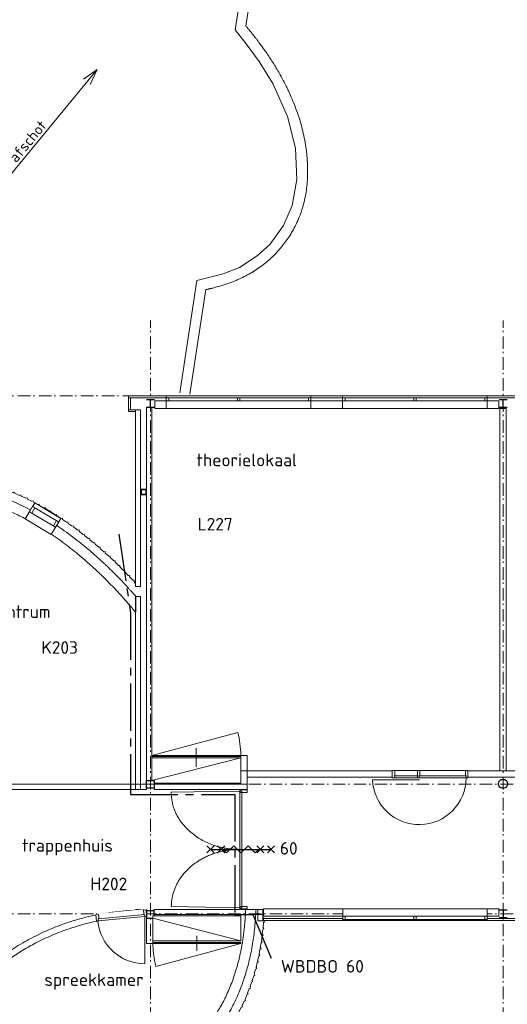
# Model space of a CAD drawing. Header units: millimetres. Extents: x -137512 to 20061, y -42753 to 41926.
# Tile 10 of 29: x -86292 to -76615, y -26120 to -6564. Entities that reach past the tile are written whole.
import ezdxf

# ---------------------------------------------------------------- set-up
doc = ezdxf.new("R2010")
doc.units = ezdxf.units.MM
doc.header["$LTSCALE"] = 100
doc.header["$PDMODE"] = 1
doc.header["$PDSIZE"] = -2
doc.linetypes.add('B0202', pattern=[28.125, 18.75, -3.125, 3.125, -3.125])
doc.linetypes.add('STYLE_06', pattern=[0.416656, 0.25, -0.083313, 0.027771, -0.055573])
for name, color, linetype in [('AL65_BEVEILIGING', 1, 'Continuous'), ('AT1A_TEKST', 2, 'Continuous'), ('br.compartimentering', 4, 'B0202'), ('TXT25', 2, 'Continuous')]:
    doc.layers.add(name, color=color, linetype=linetype)
doc.layers.add('Dimension', color=7, linetype='Continuous', lineweight=5)
doc.layers.add('None', color=7, linetype='Continuous', lineweight=5)
doc.styles.add('03_100', font='isocpeur.ttf')
doc.styles.add('Tekton Plus Regular', font='isocpeur.ttf')

# ---------------------------------------------------------------- blocks, each defined once
blk = doc.blocks.new('Group-4')
at = {"color": 8, "linetype": 'Continuous', "lineweight": 5}
blk.add_wipeout([(-3626.4, -22873.9), (-1858.8, -22873.9), (-1858.8, -23373.9), (-3626.4, -23373.9)], dxfattribs=at).dxf.layer = 'None'
at = {"layer": 'None', "color": 8, "linetype": 'Continuous', "lineweight": 5}
blk.add_line((-3626.4, -23323.9), (-1858.8, -22873.9), dxfattribs=at)
blk.add_lwpolyline([(-3626.4, -22873.9), (-1858.8, -22873.9), (-1858.8, -23373.9), (-3626.4, -23373.9)], close=True, dxfattribs=at)
at = {"color": 140, "linetype": 'Continuous', "lineweight": 15}
blk.add_wipeout([(-3626.4, -22823.9), (-1858.8, -22823.9), (-1858.8, -22843.9), (-3626.4, -22843.9)], dxfattribs=at).dxf.layer = 'None'
at = {"layer": 'None', "color": 8, "linetype": 'Continuous', "lineweight": 5}
for p, q in [((-3626.4, -22823.9), (-1919.05, -22366.42)), ((-2742.6, -23048.3), (-2742.6, -22678.3))]:
    blk.add_line(p, q, dxfattribs=at)
at = {"layer": 'None', "color": 140, "linetype": 'Continuous', "lineweight": 15}
blk.add_lwpolyline([(-3626.4, -22823.9), (-1858.8, -22823.9), (-1858.8, -22843.9), (-3626.4, -22843.9)], close=True, dxfattribs=at)
at = {"layer": 'None', "color": 8, "linetype": 'Continuous', "lineweight": 5}
blk.add_arc((-3626.4, -22823.9), 1767.58, 0, 14.999904, dxfattribs=at)
blk = doc.blocks.new('Group-70')
at = {"layer": 'None', "color": 92, "linetype": 'Continuous', "lineweight": 25}
for p, q in [((-3731.4, -15757.9), (-3571.4, -15757.9)), ((-3651.4, -15909.9), (-3651.4, -15757.9)), ((-3731.4, -15909.9), (-3571.4, -15909.9))]:
    blk.add_line(p, q, dxfattribs=at)
blk = doc.blocks.new('Group-93')
at = {"color": 8, "linetype": 'Continuous', "lineweight": 5}
blk.add_wipeout([(-5990.4, -17882.2), (-5473.7, -18187.3), (-5534.7, -18290.6), (-6051.4, -17985.5)], dxfattribs=at).dxf.layer = 'None'
at = {"layer": 'None', "color": 8, "linetype": 'Continuous', "lineweight": 5}
blk.add_lwpolyline([(-5990.4, -17882.2), (-5473.7, -18187.3), (-5534.7, -18290.6), (-6051.4, -17985.5)], close=True, dxfattribs=at)
at = {"color": 140, "linetype": 'Continuous', "lineweight": 15}
for points in [[(-5990.4, -17882.2), (-5947.3, -17907.6), (-6008.3, -18011), (-6051.4, -17985.5)], [(-5516.8, -18161.9), (-5473.7, -18187.3), (-5534.7, -18290.6), (-5577.8, -18265.2)]]:
    blk.add_wipeout(points, dxfattribs=at).dxf.layer = 'None'
at = {"layer": 'None', "color": 140, "linetype": 'Continuous', "lineweight": 15}
for points in [[(-5990.4, -17882.2), (-5947.3, -17907.6), (-6008.3, -18011), (-6051.4, -17985.5)], [(-5516.8, -18161.9), (-5473.7, -18187.3), (-5534.7, -18290.6), (-5577.8, -18265.2)]]:
    blk.add_lwpolyline(points, close=True, dxfattribs=at)
blk = doc.blocks.new('Group-94')
at = {"color": 140, "linetype": 'Continuous', "lineweight": 15}
blk.add_wipeout([(-5946.5, -17810.2), (-5431.6, -18118.2), (-5621.5, -18435.7), (-6136.4, -18127.7)], dxfattribs=at).dxf.layer = 'None'
at = {"layer": 'None', "color": 140, "linetype": 'Continuous', "lineweight": 15}
blk.add_lwpolyline([(-5946.5, -17810.2), (-5431.6, -18118.2), (-5621.5, -18435.7), (-6136.4, -18127.7)], close=True, dxfattribs=at)
at = {"layer": 'None', "color": 7}
blk.add_blockref('Group-93', (0, 0), dxfattribs=at)
blk = doc.blocks.new('Group-157')
at = {"layer": 'None', "color": 92, "linetype": 'Continuous', "lineweight": 25}
for p, q in [((3268.6, -15757.9), (3428.6, -15757.9)), ((3348.6, -15909.9), (3348.6, -15757.9)), ((3268.6, -15909.9), (3428.6, -15909.9))]:
    blk.add_line(p, q, dxfattribs=at)
blk = doc.blocks.new('Group-158')
at = {"layer": 'None', "color": 92, "linetype": 'Continuous', "lineweight": 25}
for p, q in [((3268.6, -25893.3), (3428.6, -25893.3)), ((3348.6, -25893.3), (3348.6, -26045.3)), ((3268.6, -26045.3), (3428.6, -26045.3))]:
    blk.add_line(p, q, dxfattribs=at)
blk = doc.blocks.new('Group-63')
at = {"layer": 'Dimension', "color": 43, "linetype": 'Continuous', "lineweight": 9}
blk.add_line((-1401.1, -26044.4), (-1404.3, -26106.7), dxfattribs=at)
for points in [[(-8738, -17423.3), (-8726.2, -17399.3), (-8701.7, -17411.3), (-8610, -17380.7)], [(-8610, -17380.7), (-8596.1, -17357.9), (-8572.8, -17372.1), (-8478.7, -17350.1)], [(-8478.7, -17350.1), (-8464.8, -17327.3), (-8441.5, -17341.5), (-8347.4, -17319.5)], [(-8347.4, -17319.5), (-8331, -17298.2), (-8309.4, -17314.8), (-8213.5, -17303.1)], [(-8213.5, -17303.1), (-8197.1, -17281.8), (-8175.5, -17298.4), (-8079.6, -17286.7)], [(-8079.6, -17286.7), (-8061.3, -17267.1), (-8041.5, -17285.9), (-7944.8, -17283.9)], [(-7944.8, -17283.9), (-7926.7, -17264.1), (-7906.7, -17282.7), (-7810, -17279.8)], [(-7810, -17279.8), (-7790.1, -17261.8), (-7771.9, -17282.2), (-7675.4, -17288.4)], [(-7675.4, -17288.4), (-7655.5, -17270.4), (-7637.3, -17290.8), (-7540.8, -17297)], [(-7540.8, -17297), (-7519.6, -17280.8), (-7503.1, -17302.4), (-7407.4, -17316)], [(-7407.4, -17316), (-7386.1, -17299.5), (-7369.5, -17321.2), (-7273.8, -17334.8)], [(-7273.8, -17334.8), (-7251.4, -17320.1), (-7236.5, -17342.7), (-7142, -17363)], [(-7142, -17363), (-7119.3, -17348.4), (-7104.8, -17371.6), (-7010.6, -17393.9)], [(-7010.6, -17393.9), (-6987.4, -17380.1), (-6973.7, -17403.8), (-6880.4, -17429.4)], [(-9225, -17651.9), (-9218.7, -17625.9), (-9192.4, -17632.2), (-9109.7, -17581.9)], [(-9109.7, -17582.2), (-9100.8, -17557), (-9075.2, -17566), (-8987.8, -17524.5)], [(-8987.8, -17524.5), (-8978.6, -17499.4), (-8953.1, -17508.7), (-8865.2, -17468.1)], [(-8865.2, -17468.1), (-8853.8, -17443.9), (-8829.1, -17455.5), (-8738, -17423.3)], [(-6880.4, -17429.4), (-6856.9, -17416.3), (-6843.9, -17440.4), (-6751.4, -17468.7)], [(-6751.4, -17468.7), (-6727.9, -17455.6), (-6714.9, -17479.7), (-6622.4, -17508)], [(-6622.4, -17508), (-6597.9, -17496.9), (-6587.1, -17522.1), (-6497.2, -17558.1)], [(-6497.2, -17558.1), (-6472.8, -17546.8), (-6461.8, -17571.9), (-6371.6, -17607.1)], [(-6371.6, -17607.1), (-6346.8, -17596.7), (-6336.7, -17622.1), (-6247.9, -17660.6)], [(-9449.1, -17801), (-9445.2, -17774.5), (-9418.4, -17778.6), (-9340.6, -17720.8)], [(-9340.5, -17721.9), (-9334.2, -17695.9), (-9307.8, -17702.3), (-9225, -17651.9)], [(-6247.9, -17660.6), (-6222.9, -17650.9), (-6213.6, -17676.6), (-6125.9, -17717.8)], [(-6125.9, -17717.8), (-6100.9, -17708.1), (-6091.6, -17733.8), (-6003.9, -17775)], [(-6003.9, -17775), (-5978.4, -17766.9), (-5970.7, -17793.1), (-5885.8, -17839.7)], [(-9753.5, -18067.6), (-9752.8, -18040.8), (-9725.7, -18041.6), (-9655.6, -17974.7)], [(-9655.6, -17974.7), (-9654.6, -17948), (-9627.4, -17948.9), (-9556.5, -17882.8)], [(-9556.5, -17882.8), (-9552.9, -17856.3), (-9526.2, -17859.7), (-9449.2, -17801)], [(-5885.8, -17839.7), (-5860.3, -17831.6), (-5852.6, -17857.8), (-5767.7, -17904.4)], [(-5767.7, -17904.4), (-5741.9, -17897.1), (-5735.1, -17923.6), (-5651.9, -17973)], [(-5651.9, -17973), (-5626, -17966.5), (-5620, -17993.3), (-5538.4, -18045.2)], [(-9931.8, -18270.7), (-9933.5, -18244), (-9906.5, -18242), (-9842.9, -18168.8)], [(-9842.9, -18168.8), (-9844.5, -18142.1), (-9817.7, -18140.2), (-9753.6, -18067.6)], [(-5538.4, -18045.2), (-5512.5, -18038.7), (-5506.5, -18065.5), (-5424.9, -18117.4)], [(-5424.9, -18117.4), (-5398.9, -18111.9), (-5393.9, -18138.9), (-5314.1, -18193.6)], [(-10087.1, -18491.8), (-10091.7, -18465.4), (-10064.9, -18460.9), (-10009.4, -18381.4)], [(-10009.4, -18381.4), (-10014, -18355.1), (-9987.3, -18350.2), (-9931.8, -18270.7)], [(-5314.1, -18193.6), (-5288, -18188.5), (-5283.4, -18215.6), (-5204.4, -18271.5)], [(-5204.4, -18271.5), (-5178.3, -18266.4), (-5173.7, -18293.5), (-5094.7, -18349.4)], [(-5094.7, -18349.4), (-5068.3, -18345.9), (-5065.3, -18373.3), (-4989.9, -18433.8)], [(-10154.4, -18608.8), (-10161.3, -18583), (-10135.4, -18575.8), (-10087.2, -18491.8)], [(-4989.9, -18433.8), (-4963.5, -18430.1), (-4960.4, -18457.5), (-4884.7, -18517.7)], [(-4884.7, -18517.7), (-4858.3, -18514), (-4855.2, -18541.4), (-4779.5, -18601.6)], [(-10283.4, -18845.9), (-10292.2, -18820.8), (-10266.7, -18811.5), (-10225, -18724)], [(-10225, -18724), (-10231.1, -18698.1), (-10204.9, -18691.6), (-10154.4, -18608.8)], [(-4779.5, -18601.6), (-4752.9, -18599.2), (-4751.2, -18626.8), (-4678.6, -18690.6)], [(-4678.6, -18690.6), (-4652, -18688.3), (-4650.4, -18715.8), (-4578, -18779.9)], [(-10392.3, -19092.9), (-10402.7, -19068.3), (-10378.1, -19057.5), (-10342, -18967.6)], [(-10341.9, -18967.5), (-10350.9, -18942.3), (-10325.1, -18933.4), (-10283.4, -18845.9)], [(-4578, -18779.9), (-4551.4, -18777.6), (-4549.8, -18805.1), (-4477.4, -18869.2)], [(-4477.4, -18869.2), (-4450.7, -18867.6), (-4449.8, -18895.1), (-4379, -18961.1)], [(-4379, -18961.1), (-4352.3, -18960), (-4351.9, -18987.5), (-4282.4, -19054.9)], [(-10440, -19219.2), (-10450.8, -19194.8), (-10426.2, -19183.5), (-10392.3, -19092.9)], [(-4282.4, -19054.9), (-4255.6, -19054.3), (-4255.8, -19081.8), (-4187.9, -19150.7)], [(-4187.9, -19150.7), (-4161, -19150.7), (-4161.8, -19178.2), (-4095.2, -19248.3)], [(-10524.4, -19475.9), (-10537.1, -19452.2), (-10513, -19439.6), (-10485, -19346.8)], [(-10485, -19346.8), (-10496.4, -19322.7), (-10472.1, -19310.7), (-10440, -19219.2)], [(-4095.2, -19248.3), (-4068.3, -19248.3), (-4069.1, -19275.8), (-4002.5, -19345.9)], [(-3946.4, -19407.6), (-3977, -19373.9), (-3975.6, -19346.4), (-4002.5, -19345.9)], [(-10562.1, -19605.4), (-10575, -19582), (-10551.5, -19568.9), (-10524.5, -19476)], [(-10621.5, -19869), (-10635.7, -19846.3), (-10612.8, -19831.9), (-10591.1, -19737.6)], [(-10591.1, -19737.6), (-10605.4, -19715), (-10582.7, -19700.3), (-10562.1, -19605.4)], [(-10645.2, -20002), (-10660.5, -19980.2), (-10638.2, -19964.6), (-10621.5, -19869)], [(-10688.5, -20267.9), (-10704, -20246.2), (-10682.2, -20230.2), (-10666.2, -20134.8)], [(-10666.1, -20134.7), (-10682.1, -20113.3), (-10660.2, -20097.2), (-10646, -20001.4)], [(-10700, -20402.6), (-10717.3, -20382.2), (-10696.4, -20364.5), (-10688.5, -20267.9)], [(-10710.9, -20537.4), (-10728.4, -20516.8), (-10707.5, -20499.3), (-10700, -20402.6)], [(-10725.3, -20806.9), (-10743.4, -20787.2), (-10723.6, -20768.6), (-10719.2, -20672.1)], [(-10719.1, -20672), (-10737, -20652.1), (-10716.6, -20634.1), (-10710.9, -20537.4)], [(-10727.9, -20942), (-10746.6, -20922.7), (-10726.8, -20903.8), (-10725.3, -20806.9)], [(-10725.3, -21077.2), (-10744.9, -21058.5), (-10725.7, -21039.1), (-10727.9, -20942)], [(-10722.2, -21212.1), (-10741.7, -21193.7), (-10722.9, -21174.1), (-10725.3, -21077.2)], [(-10717.1, -21347), (-10736.7, -21328.8), (-10718.6, -21308.6), (-10722.3, -21212.2)], [(-10708.5, -21481.8), (-10728.5, -21463.9), (-10710, -21443.6), (-10715.1, -21346.9)], [(-10696.5, -21616.5), (-10717.4, -21599.1), (-10699.7, -21578.6), (-10708.5, -21481.8)], [(-10684.3, -21750.9), (-10705, -21733.9), (-10687.5, -21713), (-10696.5, -21616.5)], [(-10669.6, -21885), (-10690.5, -21868.2), (-10673.8, -21846.8), (-10684.3, -21751)], [(-10651.6, -22019), (-10672.7, -22002.4), (-10655.9, -21981), (-10667.6, -21884.8)], [(-10630.1, -22152.5), (-10652.1, -22136.6), (-10635.9, -22115), (-10651.6, -22019)], [(-10607.7, -22285.4), (-10629.5, -22269.8), (-10614.1, -22247.6), (-10630.1, -22152.5)], [(-10584, -22418.5), (-10606.1, -22403.1), (-10590.5, -22380.8), (-10607.7, -22285.4)], [(-10557.8, -22551.1), (-10580.4, -22535.9), (-10565, -22513.8), (-10584, -22418.5)], [(-10528.6, -22683), (-10551.4, -22668.5), (-10536.6, -22646), (-10557.8, -22551.1)], [(-10501, -22815), (-10523.3, -22800.2), (-10508.9, -22777.4), (-10528.6, -22683)], [(-10468.7, -22946.4), (-10491.7, -22932.4), (-10477.7, -22909.1), (-10501, -22815)], [(-10432, -23076.3), (-10455.8, -23063), (-10442.2, -23039.8), (-10468.7, -22946.4)], [(-10398.8, -23207), (-10421.8, -23193.3), (-10408.3, -23169.8), (-10432, -23076.3)], [(-10360.4, -23336.5), (-10384.1, -23323.7), (-10371.1, -23299.9), (-10398.8, -23207)], [(-10319.6, -23465.4), (-10343.8, -23452.8), (-10330.9, -23429.2), (-10360.4, -23336.5)], [(-10279.7, -23594.5), (-10303.6, -23581.9), (-10290.6, -23558.2), (-10319.6, -23465.4)], [(-10236.2, -23722.1), (-10260.2, -23710.1), (-10248.6, -23685.7), (-10279.7, -23594.5)], [(-10189.6, -23849.1), (-10213.8, -23837.7), (-10202.6, -23813), (-10236.2, -23722.1)], [(-10144.5, -23976.3), (-10169, -23964.6), (-10156.9, -23940.5), (-10189.6, -23849.1)], [(-10095.9, -24102.4), (-10120.9, -24091.3), (-10109.4, -24067), (-10144.5, -23976.3)], [(-10045.3, -24227.8), (-10070.3, -24217.2), (-10059.3, -24192.4), (-10095.9, -24102.4)], [(-9993.7, -24352.2), (-10018.5, -24341.9), (-10008.5, -24316.8), (-10045.3, -24227.8)], [(-9939.7, -24476.4), (-9964.6, -24466.2), (-9954.8, -24441.1), (-9993.7, -24352.2)], [(-9883.9, -24599.1), (-9909.3, -24589.8), (-9899.3, -24564.4), (-9939.7, -24476.4)], [(-9827.5, -24722.1), (-9853, -24712.7), (-9843.1, -24687.3), (-9883.9, -24599.1)], [(-9772.2, -24844.9), (-9797.3, -24835.4), (-9788.1, -24810), (-9827.5, -24722.1)], [(-9709.4, -24964.9), (-9734.8, -24956.6), (-9726.9, -24930.8), (-9772.2, -24844.9)], [(-9648.3, -25085.1), (-9674.1, -25076.9), (-9665.3, -25050.9), (-9709.4, -24964.9)], [(-9586.2, -25205.3), (-9612.1, -25197.1), (-9603.5, -25171.3), (-9648.3, -25085.1)], [(-9520.6, -25323.1), (-9546.6, -25315.6), (-9539.5, -25289.6), (-9586.2, -25205.3)], [(-9454.6, -25441.2), (-9480.3, -25433.8), (-9473.1, -25407.6), (-9520.6, -25323.1)], [(-9390.1, -25559.6), (-9416.1, -25552.1), (-9408.1, -25525.9), (-9454.6, -25441.2)], [(-9319.8, -25674.5), (-9345.9, -25668.2), (-9339.9, -25641.9), (-9390.1, -25559.6)], [(-9248.5, -25789.6), (-9274.6, -25783.2), (-9268.4, -25756.9), (-9319.8, -25674.5)], [(-9178.9, -25905.2), (-9205.4, -25898.8), (-9198.4, -25872.3), (-9248.5, -25789.6)], [(-9105.7, -26018.8), (-9132.3, -26013), (-9126.3, -25986.6), (-9178.9, -25905.2)], [(-9031.2, -26131.1), (-9057.6, -26125.8), (-9052.5, -26099.3), (-9105.7, -26018.8)], [(-8955.6, -26243.3), (-8981.6, -26238), (-8976.6, -26211.4), (-9031.2, -26131.1)], [(-1404.3, -26106.7), (-1386.5, -26127.3), (-1407.4, -26143.9), (-1416.2, -26240.7)], [(-8878.1, -26353.7), (-8904.9, -26349.3), (-8899.9, -26322.4), (-8955.6, -26243.3)], [(-8798.8, -26463), (-8825.7, -26458.7), (-8821.2, -26432), (-8878.1, -26353.7)], [(-1431.1, -26374.3), (-1414.3, -26395.6), (-1435.9, -26411.3), (-1448.9, -26507.6)], [(-1416.2, -26240.7), (-1398.9, -26261.7), (-1420.2, -26277.8), (-1431.1, -26374.3)], [(-8718.3, -26571.1), (-8744.9, -26567.2), (-8741.3, -26540.5), (-8798.8, -26463)], [(-8637.3, -26679.4), (-8663.6, -26675.4), (-8659.8, -26648.6), (-8718.3, -26571.1)], [(-1448.9, -26507.6), (-1432.6, -26529.4), (-1454.6, -26544.5), (-1470.2, -26640.4)], [(-8552.9, -26784.7), (-8580, -26781.9), (-8576.7, -26754.9), (-8637.3, -26679.4)], [(-8468.8, -26890.5), (-8495.8, -26887.4), (-8492.5, -26860.5), (-8552.9, -26784.7)], [(-1495.3, -26772.5), (-1480.2, -26795), (-1503, -26809), (-1523.6, -26903.9)], [(-1470.2, -26640.4), (-1454.6, -26662.6), (-1477, -26677.1), (-1495.3, -26772.5)], [(-8382.3, -26993.8), (-8409, -26991.4), (-8407, -26964.6), (-8468.8, -26890.5)], [(-1523.6, -26903.9), (-1509.1, -26926.8), (-1532.2, -26940.2), (-1555.2, -27034.5)], [(-8293.3, -27095.8), (-8319.7, -27093.8), (-8318.1, -27066.7), (-8382.3, -26993.8)], [(-8205.2, -27198), (-8232.3, -27196.3), (-8230, -27169), (-8293.3, -27095.8)], [(-1591.1, -27164), (-1577.9, -27187.7), (-1601.9, -27199.8), (-1630.5, -27292.5)], [(-1555.2, -27034.5), (-1541.4, -27057.9), (-1565, -27070.5), (-1591.1, -27164)], [(-8112.9, -27296.8), (-8140.2, -27295.7), (-8139, -27268.8), (-8205.2, -27198)], [(-8019.6, -27394), (-8046.6, -27393.4), (-8046.3, -27366.5), (-8112.9, -27296.8)], [(-1630.5, -27292.5), (-1618.3, -27316.8), (-1642.8, -27327.9), (-1675.1, -27419.3)], [(-7926.7, -27492.4), (-7953.3, -27491.3), (-7952.7, -27464.3), (-8019.6, -27394)], [(-7832.4, -27588.7), (-7859.4, -27588.7), (-7858.9, -27561.3), (-7926.7, -27492.4)], [(-1724.3, -27544.4), (-1713.1, -27569.2), (-1737.9, -27579.4), (-1773.5, -27669.5)], [(-1675.1, -27419.3), (-1663.9, -27444.1), (-1688.7, -27454.3), (-1724.3, -27544.4)], [(-7733.5, -27680.8), (-7760.7, -27681.8), (-7761.4, -27654.7), (-7832.4, -27588.7)], [(-7636.1, -27773.9), (-7663.1, -27774.7), (-7663.8, -27747.7), (-7733.5, -27680.8)], [(-1773.5, -27669.5), (-1764.2, -27695), (-1789.8, -27703.4), (-1832, -27790.5)], [(-7536.5, -27865.7), (-7563, -27866.5), (-7564.4, -27839.5), (-7636.1, -27773.9)], [(-7434.1, -27953.2), (-7461, -27955.7), (-7463, -27928.2), (-7536.5, -27865.7)], [(-7332.7, -28042.6), (-7359.9, -28044.3), (-7361.3, -28017.3), (-7434.1, -27953.2)], [(-1891.1, -27911.3), (-1883.7, -27937.5), (-1909.8, -27944), (-1958.3, -28027.8)], [(-1832, -27790.5), (-1822.8, -27816.1), (-1848.5, -27824.4), (-1891.1, -27911.3)], [(-7228.4, -28127.8), (-7255.2, -28130.6), (-7258.2, -28103.8), (-7332.7, -28042.6)], [(-7122.2, -28211.8), (-7148.7, -28214.7), (-7151.9, -28187.8), (-7228.4, -28127.8)], [(-2025.8, -28144.1), (-2020.7, -28170.8), (-2047.2, -28175), (-2102.6, -28254.5)], [(-1958.3, -28027.8), (-1951, -28054), (-1977.1, -28060.4), (-2025.8, -28144.1)], [(-7016.8, -28295.8), (-7043.8, -28299.1), (-7046.5, -28272), (-7122.2, -28211.8)], [(-6906.7, -28374.2), (-6933.6, -28378.7), (-6937.7, -28352), (-7016.8, -28295.8)], [(-2102.6, -28254.5), (-2098, -28281.4), (-2124.6, -28285.1), (-2181.5, -28363.5)], [(-6797.2, -28452.6), (-6823.7, -28457), (-6828.4, -28430.5), (-6906.7, -28374.2)], [(-6686.7, -28530.6), (-6712.7, -28534.9), (-6717.6, -28508.2), (-6797.2, -28452.6)], [(-6572.3, -28602.2), (-6598.6, -28608.6), (-6604.6, -28581.9), (-6686.7, -28530.6)], [(-2268.1, -28466.5), (-2266.3, -28493.8), (-2293.2, -28494.8), (-2357.9, -28566.8)], [(-2181.5, -28363.5), (-2178.8, -28390.6), (-2205.7, -28392.5), (-2268.1, -28466.5)], [(-6457.6, -28673.8), (-6484.2, -28679.9), (-6490, -28653.4), (-6572.3, -28602.2)], [(-6341.1, -28741.5), (-6367.2, -28748.5), (-6374.4, -28722.4), (-6457.6, -28673.8)], [(-6223.1, -28807.3), (-6248.7, -28814.3), (-6256.2, -28788.5), (-6341.1, -28741.5)], [(-2454.4, -28660.7), (-2455.2, -28688.1), (-2482.1, -28686.5), (-2553.2, -28752.1)], [(-2357.9, -28566.8), (-2358, -28594.2), (-2384.9, -28593.3), (-2454.4, -28660.7)], [(-6104.2, -28870.9), (-6130, -28879), (-6137.7, -28852.8), (-6223.1, -28807.3)], [(-5982, -28928.6), (-6007.7, -28937.8), (-6016.6, -28912.2), (-6104.2, -28870.9)], [(-5859.5, -28984.6), (-5884.7, -28994.1), (-5894.4, -28968.9), (-5982, -28928.6)], [(-2766.8, -28915.7), (-2773, -28942.4), (-2799.2, -28935.4), (-2881.8, -28985.6)], [(-2659.4, -28834.7), (-2662.9, -28861.8), (-2689.6, -28857.5), (-2766.8, -28915.7)], [(-2553.2, -28752.1), (-2556.3, -28779.3), (-2583, -28775.4), (-2659.4, -28834.7)], [(-5735.9, -29039.8), (-5760.8, -29049.1), (-5770.6, -29023.8), (-5859.5, -28984.6)], [(-5610.5, -29089.3), (-5635.2, -29100.4), (-5645.8, -29075.1), (-5735.9, -29039.8)], [(-5483.8, -29136.4), (-5508.6, -29147.8), (-5519.6, -29123), (-5610.5, -29089.3)], [(-5355.1, -29176.5), (-5379, -29189), (-5391.7, -29165.3), (-5483.8, -29136.4)], [(-3118.9, -29112.7), (-3127.7, -29138.6), (-3153.1, -29129), (-3240.6, -29170.5)], [(-2997.2, -29054.9), (-3006, -29080.8), (-3031.4, -29071.2), (-3118.9, -29112.7)], [(-2881.8, -28985.6), (-2888.1, -29012.2), (-2914.3, -29005.1), (-2997.2, -29054.9)], [(-5225.7, -29215.7), (-5249.2, -29228.1), (-5262.1, -29204.3), (-5355.1, -29176.5)], [(-5095.9, -29252.4), (-5119.4, -29265.9), (-5132.5, -29241.9), (-5225.7, -29215.7)], [(-4964.3, -29282.9), (-4987.4, -29297.2), (-5001.5, -29274.1), (-5095.9, -29252.4)], [(-4832.1, -29308.8), (-4854.4, -29323.8), (-4869.6, -29301.6), (-4964.3, -29282.9)], [(-4698.5, -29330.9), (-4720.2, -29346.1), (-4736, -29324.1), (-4832.1, -29308.8)], [(-4564.2, -29345.2), (-4585.1, -29362.3), (-4602.1, -29340.9), (-4698.5, -29330.9)], [(-3757.7, -29319.8), (-3774.1, -29341.7), (-3795.2, -29324.7), (-3891.3, -29337)], [(-3626.4, -29289.4), (-3640.5, -29312.9), (-3663.2, -29298.1), (-3757.7, -29319.8)], [(-3495.1, -29259), (-3509.2, -29282.5), (-3531.9, -29267.7), (-3626.4, -29289.4)], [(-3367.8, -29214.9), (-3379.3, -29239.7), (-3403.5, -29227.4), (-3495.1, -29259)], [(-3240.6, -29170.5), (-3252.1, -29195.3), (-3276.3, -29183.1), (-3367.8, -29214.9)], [(-4429.6, -29357), (-4450.5, -29374.5), (-4467.6, -29353.6), (-4564.2, -29345.2)], [(-4294.9, -29362), (-4314.6, -29380.4), (-4333.1, -29360.8), (-4429.6, -29357)], [(-4159.6, -29359.5), (-4178.2, -29378.3), (-4197.7, -29359.8), (-4294.9, -29362)], [(-4024.9, -29354.2), (-4043.2, -29374.5), (-4062.8, -29355.7), (-4159.6, -29359.5)], [(-3891.3, -29337), (-3907.7, -29358.9), (-3928.8, -29341.9), (-4024.9, -29354.2)]]:
    blk.add_lwpolyline(points, dxfattribs=at)
at = {"layer": 'None', "color": 43, "linetype": 'Continuous', "lineweight": 15}
blk.add_point((-6058.1, -23321.3), dxfattribs=at)
blk = doc.blocks.new('Group-71')
at = {"color": 140, "linetype": 'Continuous', "lineweight": 15}
blk.add_wipeout([(315, 125), (3185, 125), (3185, -125), (315, -125)], dxfattribs=at).dxf.layer = 'None'
at = {"layer": 'None', "color": 140, "linetype": 'Continuous', "lineweight": 15}
blk.add_lwpolyline([(315, 125), (3185, 125), (3185, -125), (315, -125)], close=True, dxfattribs=at)
at = {"color": 140, "linetype": 'Continuous', "lineweight": 15}
blk.add_wipeout([(315, 88), (3185, 88), (3185, 25), (315, 25)], dxfattribs=at).dxf.layer = 'None'
at = {"layer": 'None', "color": 140, "linetype": 'Continuous', "lineweight": 15}
blk.add_lwpolyline([(315, 88), (3185, 88), (3185, 25), (315, 25)], close=True, dxfattribs=at)
at = {"color": 140, "linetype": 'Continuous', "lineweight": 15}
for points in [[(315, 88), (364.5, 88), (364.5, 25), (315, 25)], [(1725.3, 88), (1774.7, 88), (1774.7, 25), (1725.3, 25)], [(3135.5, 88), (3185, 88), (3185, 25), (3135.5, 25)]]:
    blk.add_wipeout(points, dxfattribs=at).dxf.layer = 'None'
at = {"layer": 'None', "color": 140, "linetype": 'Continuous', "lineweight": 15}
for points in [[(315, 88), (364.5, 88), (364.5, 25), (315, 25)], [(1725.3, 88), (1774.7, 88), (1774.7, 25), (1725.3, 25)], [(3135.5, 88), (3185, 88), (3185, 25), (3135.5, 25)]]:
    blk.add_lwpolyline(points, close=True, dxfattribs=at)
blk = doc.blocks.new('Group-72')
at = {"color": 140, "linetype": 'Continuous', "lineweight": 15}
blk.add_wipeout([(-3185, 125), (-315, 125), (-315, -125), (-3185, -125)], dxfattribs=at).dxf.layer = 'None'
at = {"layer": 'None', "color": 140, "linetype": 'Continuous', "lineweight": 15}
blk.add_lwpolyline([(-3185, 125), (-315, 125), (-315, -125), (-3185, -125)], close=True, dxfattribs=at)
at = {"color": 140, "linetype": 'Continuous', "lineweight": 15}
blk.add_wipeout([(-3185, 88), (-315, 88), (-315, 25), (-3185, 25)], dxfattribs=at).dxf.layer = 'None'
at = {"layer": 'None', "color": 140, "linetype": 'Continuous', "lineweight": 15}
blk.add_lwpolyline([(-3185, 88), (-315, 88), (-315, 25), (-3185, 25)], close=True, dxfattribs=at)
at = {"color": 140, "linetype": 'Continuous', "lineweight": 15}
for points in [[(-3185, 88), (-3135.5, 88), (-3135.5, 25), (-3185, 25)], [(-1774.7, 88), (-1725.3, 88), (-1725.3, 25), (-1774.7, 25)], [(-364.5, 88), (-315, 88), (-315, 25), (-364.5, 25)]]:
    blk.add_wipeout(points, dxfattribs=at).dxf.layer = 'None'
at = {"layer": 'None', "color": 140, "linetype": 'Continuous', "lineweight": 15}
for points in [[(-3185, 88), (-3135.5, 88), (-3135.5, 25), (-3185, 25)], [(-1774.7, 88), (-1725.3, 88), (-1725.3, 25), (-1774.7, 25)], [(-364.5, 88), (-315, 88), (-315, 25), (-364.5, 25)]]:
    blk.add_lwpolyline(points, close=True, dxfattribs=at)
blk = doc.blocks.new('60min br.w.')
at = {"layer": 'AL65_BEVEILIGING'}
for p, q in [((-671, 71), (-529, -71)), ((-671, -71), (-529, 71)), ((-600, 0), (600, 0)), ((-461, 71), (-319, -71)), ((-461, -71), (-319, 71)), ((319, -71), (461, 71)), ((319, 71), (461, -71)), ((529, -71), (671, 71)), ((529, 71), (671, -71))]:
    blk.add_line(p, q, dxfattribs=at)
blk.add_lwpolyline([(-351, 0), (-280, -71), (-139, 71), (3, -71), (144, 71), (286, -71), (356, 0)], dxfattribs=at)
at = {"layer": 'AL65_BEVEILIGING', "style": '03_100'}
blk.add_text('60', height=250, dxfattribs=at).set_placement((777, -104))

msp = doc.modelspace()

# ---------------------------------------------------------------- linework, layer by layer
at = {"layer": 'Dimension', "color": 140, "linetype": 'Continuous', "lineweight": 15}
for p, q in [((-81925.1, -21885.6), (-83283.5, -21906.9)), ((-81925.1, -21860.6), (-81780.1, -21860.6)), ((-81925.1, -21910.6), (-81925.1, -21860.6)), ((-81925.1, -21885.6), (-81885.1, -21885.6)), ((-81925.1, -24200.6), (-81925.1, -21885.6)), ((-81885.1, -21885.6), (-81885.1, -24200.6)), ((-81780.1, -21860.6), (-81780.1, -21910.6)), ((-81780.1, -21910.6), (-81925.1, -21910.6)), ((-81925.1, -24200.6), (-83283.1, -24179.2)), ((-81925.1, -24175.6), (-81780.1, -24175.6)), ((-81925.1, -24225.6), (-81925.1, -24175.6)), ((-81885.1, -24200.6), (-81925.1, -24200.6)), ((-81780.1, -24225.6), (-81925.1, -24225.6)), ((-81780.1, -24175.6), (-81780.1, -24225.6))]:
    msp.add_line(p, q, dxfattribs=at)
at = {"layer": 'Dimension', "color": 8, "linetype": 'Continuous', "lineweight": 15}
msp.add_line((-81885.1, -23043.1), (-81925.1, -23043.1), dxfattribs=at)
at = {"layer": 'Dimension', "color": 140, "linetype": 'Continuous', "lineweight": 15}
for points in [[(-83283.5, -21906.9), (-83283.3, -22377.6), (-82487.7, -23043.1), (-81925.1, -23043.1)], [(-81925.1, -23043.1), (-82289, -23043.1), (-82919.2, -23347.5), (-83283.1, -23874.8), (-83283.1, -24179.2)]]:
    msp.add_open_spline(points, degree=2, dxfattribs=at)
at = {"layer": 'None', "color": 140, "linetype": 'Continuous', "lineweight": 15}
for p, q in [((-82015.5, -6765.6), (-81540.8, -3653.9)), ((-81801.3, -6692.1), (-81342.4, -3684.1)), ((-82916.8, -14003), (-82599.7, -11924.9))]:
    msp.add_line(p, q, dxfattribs=at)
at = {"layer": 'None', "color": 8, "linetype": 'Continuous', "lineweight": 5}
for q in [(-86866.3, -10120.3), (-85024.1, -7744.9), (-84893.8, -7854.3)]:
    msp.add_line((-84754.8, -7556.4), q, dxfattribs=at)
at = {"layer": 'None', "color": 92, "linetype": 'Continuous', "lineweight": 25}
msp.add_line((-83772.7, -24245.6), (-83992.7, -24245.6), dxfattribs=at)
at = {"layer": 'None', "color": 140, "linetype": 'Continuous', "lineweight": 15}
msp.add_lwpolyline([(-82015.5, -6765.6), (-81797.2, -7045.3), (-81540, -7394), (-81266.3, -7833.7), (-80978.8, -8483.7), (-80817, -9114), (-80792.7, -9737.3), (-80885.8, -10256.5), (-81057.6, -10654.3), (-81328.6, -11026.9), (-81576.5, -11255.3), (-81930, -11484), (-82252, -11613.4), (-82775, -11743.6)], dxfattribs=at)
for points in [[(-83992.7, -14310.6), (-83892.7, -14310.6), (-83892.7, -17820.6), (-83992.7, -17820.6)], [(-76760.2, -14285.6), (-76635.2, -14285.6), (-76635.2, -21485.6), (-76760.2, -21485.6)], [(-83992.7, -18019.7), (-83892.7, -18019.7), (-83892.7, -21850.6), (-83992.7, -21850.6)], [(-81780.1, -21610.6), (-55592.7, -21610.6), (-55592.7, -21485.6), (-81780.1, -21485.6)], [(-83622.7, -24335.6), (-81465.7, -24335.6), (-81465.7, -24235.6), (-83622.7, -24235.6)], [(-81565.7, -24235.6), (-81465.7, -24235.6), (-81465.7, -24460.8), (-81565.7, -24460.8)]]:
    msp.add_lwpolyline(points, close=True, dxfattribs=at)
at = {"layer": 'None', "color": 92, "linetype": 'Continuous', "lineweight": 25, "flags": 128}
msp.add_lwpolyline([(-76790, -21740, -0.4142136), (-76700, -21650, -0.4142136), (-76610, -21740, -0.4142136), (-76700, -21830, -0.4142136)], format="xyb", close=True, dxfattribs=at)
at = {"layer": 'None', "color": 140, "linetype": 'Continuous', "lineweight": 15}
for points, knots in [([(-82599.7, -11924.9), (-82521.2, -11908.9), (-82444, -11889.4), (-81485.2, -11647.1), (-80493.9, -10231.4), (-80694.5, -8263.8), (-81363.8, -7267.7), (-81564.9, -6968.3), (-81801.4, -6692.1)], [0, 0, 0, 1, 1, 2, 3, 4, 4, 5, 5, 5]), ([(-83772.7, -24245.6), (-84968.4, -24245.6), (-86004, -24776.2), (-86849.5, -25209.5), (-87403.1, -25901.9), (-87342, -25953.7), (-87280.9, -26005.5), (-86767.8, -25306.5), (-85941.4, -24884.6), (-84934.9, -24370.7), (-83772.7, -24370.7), (-83772.7, -24308.2), (-83772.7, -24245.6)], [0, 0, 0, 1, 1, 2, 2, 3, 3, 4, 4, 5, 5, 6, 6, 6])]:
    msp.add_open_spline(points, degree=2, knots=knots, dxfattribs=at)
at = {"layer": 'None', "color": 8, "linetype": 'Continuous', "lineweight": 5}
msp.add_point((-86104.4, -21673), dxfattribs=at)

# ---------------------------------------------------------------- block references
at = {"layer": 'AL65_BEVEILIGING'}
msp.add_blockref('60min br.w.', (-81905.1, -23043.1), dxfattribs=at)
at = {"layer": 'None', "color": 7}
for name in ['Group-4', 'Group-158']:
    msp.add_blockref(name, (-80046.3, 1648.3), dxfattribs=at)

# ---------------------------------------------------------------- texts
at = {"layer": 'AT1A_TEKST', "style": '03_100'}
msp.add_text('WBDBO 60', height=250, dxfattribs=at).set_placement((-81109.2, -25489.9))
at = {"layer": 'None', "color": 43, "insert": (-86524.6, -9282.9), "char_height": 211.46, "attachment_point": 1, "rotation": 50, "line_spacing_factor": 0.976858, "style": 'Tekton Plus Regular'}
msp.add_mtext('afschot', dxfattribs=at)
at = {"layer": 'TXT25', "char_height": 250, "attachment_point": 1, "line_spacing_factor": 0.976858, "style": '03_100'}
for s, insert in [('theorielokaal', (-82782.4, -15183.6)), ('stiltecentrum', (-87665.3, -18195.8)), ('spreekkamer', (-85804.1, -25505))]:
    msp.add_mtext(s, dxfattribs=dict(at, insert=insert))

# ---------------------------------------------------------------- wipeouts: each hides what was drawn before it
at = {"color": 92, "linetype": 'Continuous', "lineweight": 25}
for points in [[(-85712.9, -16230.5), (-85008.7, -16230.5), (-85008.7, -15739.9), (-85712.9, -15739.9)], [(-82761.4, -16850), (-81898.3, -16850), (-81898.3, -16388.5), (-82761.4, -16388.5)], [(-85861.4, -19300), (-84874.3, -19300), (-84874.3, -18838.5), (-85861.4, -18838.5)]]:
    msp.add_wipeout(points, dxfattribs=at).dxf.layer = 'None'
at = {"color": 8, "linetype": 'Continuous', "lineweight": 5}
msp.add_wipeout([(-84093.8, -16347.2), (-84093.8, -15727.3), (-84319.9, -15727.3), (-84319.9, -16347.2)], dxfattribs=at).dxf.layer = 'None'
at = {"color": 43, "linetype": 'Continuous', "lineweight": 9}
msp.add_wipeout([(-87654.4, -20572.2), (-84631, -20572.2), (-84631, -19870), (-87654.4, -19870)], dxfattribs=at).dxf.layer = 'None'
at = {"color": 1, "linetype": 'Continuous', "lineweight": 35}
msp.add_wipeout([(-86245.4, -23805), (-83899, -23805), (-83899, -22757.8), (-86245.4, -22757.8)], dxfattribs=at).dxf.layer = 'None'

# ---------------------------------------------------------------- next in the draw order: linework, layer by layer
at = {"layer": 'None', "color": 140, "linetype": 'Continuous', "lineweight": 15}
for points in [[(-83772.7, -14261.6), (-83672.7, -14261.6), (-83672.7, -21675.6), (-83772.7, -21675.6)], [(-81905.1, -21175.6), (-81780.1, -21175.6), (-81780.1, -21485.6), (-81905.1, -21485.6)], [(-81905.1, -21485.6), (-81780.1, -21485.6), (-81780.1, -21750.6), (-81905.1, -21750.6)]]:
    msp.add_lwpolyline(points, close=True, dxfattribs=at)

# ---------------------------------------------------------------- next in the draw order: texts
at = {"layer": 'TXT25', "char_height": 250, "attachment_point": 1, "line_spacing_factor": 0.976858, "style": '03_100'}
for s, insert in [('L227', (-82761.4, -16458.6)), ('K203', (-85861.4, -18908.6)), ('trappenhuis', (-86245.4, -22837.3))]:
    msp.add_mtext(s, dxfattribs=dict(at, insert=insert))

# ---------------------------------------------------------------- next in the draw order: wipeouts: each hides what was drawn before it
at = {"color": 140, "linetype": 'Continuous', "lineweight": 15}
for points in [[(-84132.7, -14035.6), (-84132.7, -14072.6), (-55962.6, -14072.6), (-55962.6, -14035.6)], [(-78897.7, -21476.2), (-77397.7, -21476.2), (-77397.7, -21621.2), (-78897.7, -21621.2)], [(-81459.1, -24417.4), (-81459.1, -24454.4), (-36403.3, -24454.4), (-36403.3, -24417.4)]]:
    msp.add_wipeout(points, dxfattribs=at).dxf.layer = 'None'
at = {"color": 92, "linetype": 'Continuous', "lineweight": 25}
for points in [[(-84888.1, -23995.1), (-83892.5, -23995.1), (-83892.5, -23533.6), (-84888.1, -23533.6)], [(-83772.7, -24410.6), (-83622.7, -24410.6), (-83622.7, -24260.6), (-83772.7, -24260.6)]]:
    msp.add_wipeout(points, dxfattribs=at).dxf.layer = 'None'

# ---------------------------------------------------------------- next in the draw order: linework, layer by layer
at = {"layer": 'None', "color": 140, "linetype": 'Continuous', "lineweight": 15}
msp.add_line((-83115.1, -13973.1), (-82775, -11743.6), dxfattribs=at)
at = {"layer": 'None', "color": 8, "linetype": 'STYLE_06', "lineweight": 5, "ltscale": 10}
for p, q in [((-76697.7, -35185.6), (-76697.7, -12535.6)), ((-36497.7, -24320.6), (-96394.3, -24320.6))]:
    msp.add_line(p, q, dxfattribs=at)
at = {"layer": 'None', "color": 140, "linetype": 'Continuous', "lineweight": 15}
for points in [[(-84132.7, -14035.6), (-84132.7, -14072.6), (-55962.6, -14072.6), (-55962.6, -14035.6)], [(-83612.7, -14135.6), (-76782.7, -14135.6), (-76782.7, -14285.6), (-83612.7, -14285.6)], [(-78897.7, -21476.2), (-77397.7, -21476.2), (-77397.7, -21621.2), (-78897.7, -21621.2)], [(-76782.7, -24370.6), (-81453.6, -24370.6), (-81453.6, -24220.6), (-76782.7, -24220.6)], [(-81459.1, -24417.4), (-81459.1, -24454.4), (-36403.3, -24454.4), (-36403.3, -24417.4)]]:
    msp.add_lwpolyline(points, close=True, dxfattribs=at)
at = {"layer": 'None', "color": 92, "linetype": 'Continuous', "lineweight": 25}
msp.add_lwpolyline([(-83772.7, -24410.6), (-83622.7, -24410.6), (-83622.7, -24260.6), (-83772.7, -24260.6)], close=True, dxfattribs=at)

# ---------------------------------------------------------------- next in the draw order: block references
at = {"layer": 'None', "color": 7}
for name in ['Group-70', 'Group-157']:
    msp.add_blockref(name, (-80046.3, 1648.3), dxfattribs=at)

# ---------------------------------------------------------------- next in the draw order: texts
at = {"layer": 'TXT25', "insert": (-84888.1, -23603.7), "char_height": 250, "attachment_point": 1, "line_spacing_factor": 0.976858, "style": '03_100'}
msp.add_mtext('H202', dxfattribs=at)

# ---------------------------------------------------------------- next in the draw order: wipeouts: each hides what was drawn before it
at = {"color": 1, "linetype": 'Continuous', "lineweight": 35}
msp.add_wipeout([(-83882.7, -15894.6), (-83782.7, -15894.6), (-83782.7, -15994.6), (-83882.7, -15994.6)], dxfattribs=at).dxf.layer = 'None'
at = {"color": 92, "linetype": 'Continuous', "lineweight": 25}
msp.add_wipeout([(-83772.7, -21675.6), (-83622.7, -21675.6), (-83622.7, -21825.6), (-83772.7, -21825.6)], dxfattribs=at).dxf.layer = 'None'

# ---------------------------------------------------------------- next in the draw order: linework, layer by layer
at = {"layer": 'None', "color": 1, "linetype": 'Continuous', "lineweight": 35}
msp.add_lwpolyline([(-83882.7, -15894.6), (-83782.7, -15894.6), (-83782.7, -15994.6), (-83882.7, -15994.6)], close=True, dxfattribs=at)
at = {"layer": 'None', "color": 92, "linetype": 'Continuous', "lineweight": 25}
msp.add_lwpolyline([(-83772.7, -21675.6), (-83622.7, -21675.6), (-83622.7, -21825.6), (-83772.7, -21825.6)], close=True, dxfattribs=at)
at = {"layer": 'None', "color": 140, "linetype": 'Continuous', "lineweight": 15}
for points in [[(-83772.7, -21750.6), (-87865.8, -21750.6), (-87810.2, -21850.6), (-83772.7, -21850.6)], [(-83622.7, -21750.6), (-81780.1, -21750.6), (-81780.1, -21850.6), (-83622.7, -21850.6)]]:
    msp.add_lwpolyline(points, close=True, dxfattribs=at)

# ---------------------------------------------------------------- next in the draw order: wipeouts: each hides what was drawn before it
at = {"color": 140, "linetype": 'Continuous', "lineweight": 15}
for points in [[(-84132.7, -14072.6), (-84095.7, -14072.6), (-84095.7, -14347.6), (-84132.7, -14347.6)], [(-78897.7, -21476.2), (-78847.7, -21476.2), (-78847.7, -21621.2), (-78897.7, -21621.2)], [(-78397.7, -21476.2), (-78347.7, -21476.2), (-78347.7, -21621.2), (-78397.7, -21621.2)], [(-77447.7, -21476.2), (-77397.7, -21476.2), (-77397.7, -21621.2), (-77447.7, -21621.2)], [(-77012.3, -24454.5), (-79882.3, -24454.5), (-79882.3, -24221.5), (-77012.3, -24221.5)]]:
    msp.add_wipeout(points, dxfattribs=at).dxf.layer = 'None'

# ---------------------------------------------------------------- next in the draw order: linework, layer by layer
at = {"layer": 'None', "color": 8, "linetype": 'STYLE_06', "lineweight": 5, "ltscale": 10}
msp.add_line((-36497.7, -14035.6), (-96394.3, -14035.6), dxfattribs=at)
at = {"layer": 'None', "color": 140, "linetype": 'Continuous', "lineweight": 15}
for points in [[(-84132.7, -14072.6), (-84095.7, -14072.6), (-84095.7, -14347.6), (-84132.7, -14347.6)], [(-78897.7, -21476.2), (-78847.7, -21476.2), (-78847.7, -21621.2), (-78897.7, -21621.2)], [(-78397.7, -21476.2), (-78347.7, -21476.2), (-78347.7, -21621.2), (-78397.7, -21621.2)], [(-77447.7, -21476.2), (-77397.7, -21476.2), (-77397.7, -21621.2), (-77447.7, -21621.2)], [(-77012.3, -24454.5), (-79882.3, -24454.5), (-79882.3, -24221.5), (-77012.3, -24221.5)]]:
    msp.add_lwpolyline(points, close=True, dxfattribs=at)

# ---------------------------------------------------------------- next in the draw order: wipeouts: each hides what was drawn before it
at = {"color": 92, "linetype": 'Continuous', "lineweight": 25}
msp.add_wipeout([(-83772.7, -21675.6), (-83622.7, -21675.6), (-83622.7, -21825.6), (-83772.7, -21825.6)], dxfattribs=at).dxf.layer = 'None'

# ---------------------------------------------------------------- next in the draw order: linework, layer by layer
at = {"layer": 'None', "color": 8, "linetype": 'STYLE_06', "lineweight": 5, "ltscale": 10}
for p, q in [((-83697.7, -35185.6), (-83697.7, -12535.6)), ((-36497.7, -21750.6), (-96394.3, -21750.6))]:
    msp.add_line(p, q, dxfattribs=at)
at = {"layer": 'None', "color": 92, "linetype": 'Continuous', "lineweight": 25}
msp.add_lwpolyline([(-83772.7, -21675.6), (-83622.7, -21675.6), (-83622.7, -21825.6), (-83772.7, -21825.6)], close=True, dxfattribs=at)
at = {"layer": 'None', "color": 140, "linetype": 'Continuous', "lineweight": 15}
msp.add_open_spline([(-83985.7, -18019.7), (-84306.9, -17649.4), (-84661.5, -17321.7), (-85804.1, -16265.7), (-88169.8, -15602.7), (-89982, -16566.2), (-90755.2, -18898.2), (-90282.2, -21973.6), (-88689.8, -24968.5), (-86404.6, -27080.4), (-84039, -27743.4), (-82226.8, -26779.8), (-81840.2, -25613.8), (-81629.9, -24979.7), (-81604.1, -24235.6), (-81706.3, -24235.6), (-81808.4, -24235.6), (-81832.3, -24918.3), (-82018.6, -25502), (-82375.4, -26620.2), (-84088.2, -27530.9), (-86341.2, -26872), (-88530.8, -24820.1), (-90070.2, -21924.8), (-90547, -18962.1), (-89833.4, -16725.8), (-88120.6, -15815.1), (-85867.5, -16474), (-84772.7, -17500), (-84355.6, -17891), (-83985.7, -18343.2), (-83985.7, -18181.5), (-83985.7, -18019.7)], degree=2, knots=[0, 0, 0, 1, 1, 2, 3, 4, 5, 6, 7, 8, 9, 10, 10, 11, 11, 12, 12, 13, 13, 14, 15, 16, 17, 18, 19, 20, 21, 22, 22, 23, 23, 24, 24, 24], dxfattribs=at)

# ---------------------------------------------------------------- next in the draw order: block references
at = {"layer": 'None', "color": 7}
for name, p in [('Group-72', (-80197.7, -14160.6)), ('Group-71', (-80197.7, -14160.6)), ('Group-63', (-80046.3, 1648.3))]:
    msp.add_blockref(name, p, dxfattribs=at)

# ---------------------------------------------------------------- next in the draw order: wipeouts: each hides what was drawn before it
at = {"color": 140, "linetype": 'Continuous', "lineweight": 15}
for points in [[(-84132.7, -14310.6), (-83992.7, -14310.6), (-83992.7, -14347.6), (-84132.7, -14347.6)], [(-78362.7, -21581.2), (-77432.7, -21581.2), (-77432.7, -21621.2), (-78362.7, -21621.2)], [(-77012.3, -24434.5), (-79882.3, -24434.5), (-79882.3, -24371.5), (-77012.3, -24371.5)]]:
    msp.add_wipeout(points, dxfattribs=at).dxf.layer = 'None'

# ---------------------------------------------------------------- next in the draw order: linework, layer by layer
at = {"layer": 'None', "color": 140, "linetype": 'Continuous', "lineweight": 15}
for p, q in [((-78357.5, -21658), (-79287.1, -21658)), ((-78384.9, -21581.2), (-78857.7, -21581.2))]:
    msp.add_line(p, q, dxfattribs=at)
for points in [[(-84132.7, -14310.6), (-83992.7, -14310.6), (-83992.7, -14347.6), (-84132.7, -14347.6)], [(-78362.7, -21581.2), (-77432.7, -21581.2), (-77432.7, -21621.2), (-78362.7, -21621.2)], [(-77012.3, -24434.5), (-79882.3, -24434.5), (-79882.3, -24371.5), (-77012.3, -24371.5)]]:
    msp.add_lwpolyline(points, close=True, dxfattribs=at)
msp.add_arc((-78362.7, -21621.2), 930, 182.31105, 0, dxfattribs=at)

# ---------------------------------------------------------------- next in the draw order: block references
at = {"layer": 'None', "color": 7}
msp.add_blockref('Group-94', (-80046.3, 1648.3), dxfattribs=at)

# ---------------------------------------------------------------- next in the draw order: wipeouts: each hides what was drawn before it
at = {"color": 8, "linetype": 'Continuous', "lineweight": 5}
for points in [[(-83772.7, -24370.7), (-84767.9, -24468.4), (-84782, -24324.8), (-83786.8, -24227.1)], [(-83647.7, -24860.6), (-81905.1, -24860.6), (-81905.1, -24360.6), (-83647.7, -24360.6)]]:
    msp.add_wipeout(points, dxfattribs=at).dxf.layer = 'None'

# ---------------------------------------------------------------- next in the draw order: linework, layer by layer
at = {"layer": 'None', "color": 8, "linetype": 'Continuous', "lineweight": 5}
msp.add_line((-83647.7, -24410.6), (-81905.1, -24860.6), dxfattribs=at)
at = {"layer": 'None', "color": 140, "linetype": 'Continuous', "lineweight": 15}
for points in [[(-83834.7, -24251.2), (-83784.9, -24246.3), (-83772.7, -24370.7), (-83822.5, -24375.6)], [(-84730.4, -24339.2), (-84780.1, -24344.1), (-84767.9, -24468.4), (-84718.2, -24463.6)]]:
    msp.add_lwpolyline(points, close=True, dxfattribs=at)
at = {"layer": 'None', "color": 8, "linetype": 'Continuous', "lineweight": 5}
msp.add_lwpolyline([(-83647.7, -24860.6), (-81905.1, -24860.6), (-81905.1, -24360.6), (-83647.7, -24360.6)], close=True, dxfattribs=at)

# ---------------------------------------------------------------- next in the draw order: wipeouts: each hides what was drawn before it
at = {"color": 140, "linetype": 'Continuous', "lineweight": 15}
for points in [[(-79832.8, -24434.5), (-79882.3, -24434.5), (-79882.3, -24371.5), (-79832.8, -24371.5)], [(-78422.6, -24434.5), (-78472, -24434.5), (-78472, -24371.5), (-78422.6, -24371.5)], [(-77012.3, -24434.5), (-77061.8, -24434.5), (-77061.8, -24371.5), (-77012.3, -24371.5)]]:
    msp.add_wipeout(points, dxfattribs=at).dxf.layer = 'None'

# ---------------------------------------------------------------- next in the draw order: linework, layer by layer
at = {"layer": 'None', "color": 140, "linetype": 'Continuous', "lineweight": 15}
for points in [[(-79832.8, -24434.5), (-79882.3, -24434.5), (-79882.3, -24371.5), (-79832.8, -24371.5)], [(-78422.6, -24434.5), (-78472, -24434.5), (-78472, -24371.5), (-78422.6, -24371.5)], [(-77012.3, -24434.5), (-77061.8, -24434.5), (-77061.8, -24371.5), (-77012.3, -24371.5)]]:
    msp.add_lwpolyline(points, close=True, dxfattribs=at)

# ---------------------------------------------------------------- next in the draw order: wipeouts: each hides what was drawn before it
at = {"color": 140, "linetype": 'Continuous', "lineweight": 15}
for points in [[(-84737, -24425.2), (-83811.5, -24334.3), (-83807.5, -24374.2), (-84733.1, -24465)], [(-83647.7, -24910.6), (-81905.1, -24910.6), (-81905.1, -24890.6), (-83647.7, -24890.6)]]:
    msp.add_wipeout(points, dxfattribs=at).dxf.layer = 'None'

# ---------------------------------------------------------------- next in the draw order: linework, layer by layer
at = {"layer": 'None', "color": 140, "linetype": 'Continuous', "lineweight": 15}
msp.add_line((-83807.5, -24374.2), (-83807.5, -25314.2), dxfattribs=at)
at = {"layer": 'None', "color": 8, "linetype": 'Continuous', "lineweight": 5}
for p, q in [((-82776.4, -24760.6), (-82776.4, -25060.6)), ((-81905.1, -24910.6), (-83588.3, -25368.1))]:
    msp.add_line(p, q, dxfattribs=at)
at = {"layer": 'None', "color": 140, "linetype": 'Continuous', "lineweight": 15}
for points in [[(-84737, -24425.2), (-83811.5, -24334.3), (-83807.5, -24374.2), (-84733.1, -24465)], [(-83772.7, -24410.6), (-83647.7, -24410.6), (-83647.7, -24910.6), (-83772.7, -24910.6)], [(-83647.7, -24910.6), (-81905.1, -24910.6), (-81905.1, -24890.6), (-83647.7, -24890.6)]]:
    msp.add_lwpolyline(points, close=True, dxfattribs=at)
msp.add_arc((-83807.5, -24374.2), 940, 185.60445, 270, dxfattribs=at)
at = {"layer": 'None', "color": 8, "linetype": 'Continuous', "lineweight": 5}
msp.add_open_spline([(-83647.7, -24910.6), (-83647.7, -25143.3), (-83588.3, -25368.1)], degree=2, dxfattribs=at)

# ---------------------------------------------------------------- next in the draw order: wipeouts: each hides what was drawn before it
at = {"color": 92, "linetype": 'Continuous', "lineweight": 25}
msp.add_wipeout([(-84436.9, -24964.4), (-83998.3, -24964.4), (-83998.3, -24513.3), (-84436.9, -24513.3)], dxfattribs=at).dxf.layer = 'None'

# ---------------------------------------------------------------- next in the draw order: linework, layer by layer
at = {"layer": 'br.compartimentering', "color": 4, "linetype": 'B0202', "ltscale": 0.5}
msp.add_lwpolyline([(-84324.8, -16779.3), (-84092.7, -18342), (-84092.7, -21950.6), (-82025.1, -21950.6), (-82025.1, -24335.6), (-81663.7, -24335.6), (-81240.7, -25343.4)], dxfattribs=at)

doc.saveas('drawing.dxf')
